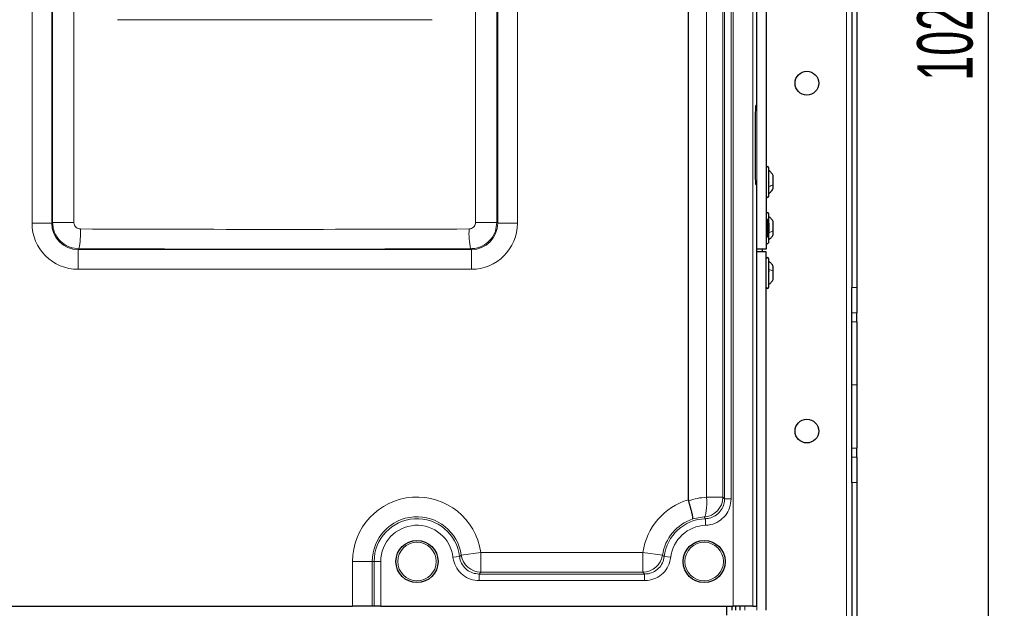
# Model space of a CAD drawing. Header units: millimetres. Extents: x 5 to 418, y 2 to 292.
# Tile 23 of 87: x 95 to 157, y 128 to 165. Entities that reach past the tile are written whole.
import ezdxf

# ---------------------------------------------------------------- set-up
doc = ezdxf.new("R2010")
doc.units = ezdxf.units.MM
doc.layers.add('SLD-0', color=7, linetype='Continuous')
doc.styles.add('SLDTEXTSTYLE0', font='TXT', dxfattribs={"width": 0.605})
doc.dimstyles.new('SLDDIMSTYLE1', dxfattribs={"dimtxt": 3.5, "dimasz": 3.302, "dimexe": 0, "dimexo": 0.0625, "dimgap": 0.875, "dimtad": 1, "dimdec": 0, "dimlfac": 6, "dimrnd": 1e-09, "dimzin": 12, "dimdsep": 46, "dimtxsty": 'SLDTEXTSTYLE0', "dimsah": 1, "dimcen": 0.09, "dimadec": 0, "dimazin": 3, "dimtfac": 1, "dimtofl": 0, "dimtmove": 0, "dimatfit": 3, "dimfxl": 1, "dimfrac": 2, "dimtolj": 1, "dimtzin": 12, "dimarcsym": 0})

# ---------------------------------------------------------------- blocks, each defined once
blk = doc.blocks.new('_D_2')
at = {"layer": 'SLD-0', "color": 7}
for p, q in [((147.348, 252.039), (157.337, 252.039)), ((156.337, 81.225), (156.337, 252.039)), ((131.17, 81.225), (157.337, 81.225))]:
    blk.add_line(p, q, dxfattribs=at)
for points in [[(156.337, 252.039), (155.829, 248.737), (156.845, 248.737)], [(156.337, 81.225), (156.845, 84.527), (155.829, 84.527)]]:
    blk.add_solid(points, dxfattribs=at)
at = {"layer": 'SLD-0', "color": 7, "insert": (151.826, 161.285), "char_height": 3.5, "attachment_point": 1, "rotation": 90, "style": 'SLDTEXTSTYLE0'}
blk.add_mtext('1025', dxfattribs=at)

msp = doc.modelspace()

# ---------------------------------------------------------------- linework, layer by layer
at = {"color": 7, "linetype": 'Continuous', "lineweight": 18}
for p, q in [((147.3484, 252.0387), (147.3484, 92.8721)), ((140.1758, 128.0387), (140.1758, 214.0328)), ((141.4241, 214.0328), (141.4241, 128.0387)), ((138.5022, 134.9347), (138.5022, 212.1359)), ((139.5271, 212.1359), (139.5271, 134.9347)), ((139.6392, 134.8276), (139.6392, 212.2479)), ((140.0553, 212.2479), (140.0553, 134.8276)), ((141.6817, 150.6221), (141.6817, 210.6221)), ((95.8288, 152.2652), (95.8288, 202.1456)), ((97.0771, 202.1456), (97.0771, 152.2652)), ((97.1304, 152.3185), (97.1304, 202.0923)), ((98.474, 202.0923), (98.474, 152.3185)), ((123.8894, 152.3185), (123.8894, 202.2054)), ((125.233, 202.2054), (125.233, 152.3185)), ((125.2863, 152.2652), (125.2863, 202.2054)), ((126.5346, 202.2054), (126.5346, 152.2652)), ((97.0771, 152.2652), (95.8288, 152.2652)), ((97.0771, 152.2652), (97.1304, 152.3185)), ((98.474, 152.3185), (97.1304, 152.3185)), ((123.8894, 152.3185), (125.233, 152.3185)), ((125.233, 152.3185), (125.2863, 152.2652)), ((125.2863, 152.2652), (126.5346, 152.2652)), ((98.7932, 150.6525), (98.7415, 150.6008)), ((98.7415, 150.6008), (98.7415, 149.3525)), ((98.7415, 150.6008), (123.6219, 150.6008)), ((123.6219, 150.6008), (123.5703, 150.6525)), ((123.6219, 150.6008), (123.6219, 149.3525)), ((141.6817, 127.7887), (141.6817, 150.4554)), ((123.6219, 149.3525), (98.7415, 149.3525)), ((147.6817, 148.2092), (148.0151, 148.2092)), ((148.0151, 146.5993), (147.6817, 146.5993)), ((147.6817, 146.0384), (148.0151, 146.0384)), ((148.0151, 142.0387), (147.6817, 142.0387)), ((148.0151, 138.039), (147.6817, 138.039)), ((147.6817, 137.4782), (148.0151, 137.4782)), ((148.0151, 135.8683), (147.6817, 135.8683)), ((139.5271, 134.9347), (138.5022, 134.9347)), ((139.6392, 134.8276), (140.0553, 134.8276)), ((138.3513, 133.6886), (137.6322, 133.5617)), ((138.4301, 133.5799), (138.4431, 133.164)), ((124.2195, 131.4512), (122.9839, 131.2739)), ((124.2195, 131.4512), (134.4773, 131.4512)), ((124.2195, 131.4512), (124.2195, 130.2029)), ((134.4773, 131.4512), (135.7129, 131.2739)), ((134.4773, 131.4512), (134.4773, 130.2029)), ((116.1026, 128.0387), (116.1026, 130.8721)), ((116.1026, 130.8721), (117.3509, 130.8721)), ((117.3509, 130.8721), (117.3509, 128.0387)), ((117.4725, 130.8721), (117.3509, 130.8721)), ((117.4725, 128.0387), (117.4725, 130.8721)), ((117.4725, 130.8721), (117.8886, 130.8721)), ((117.8886, 130.8721), (117.8886, 128.0387)), ((122.8728, 131.1852), (122.4594, 131.1371)), ((135.824, 131.1852), (136.2373, 131.1371)), ((134.4773, 130.2029), (124.2195, 130.2029)), ((124.1127, 130.0813), (134.5841, 130.0813)), ((124.1127, 130.0813), (124.1127, 129.6652)), ((134.5841, 129.6652), (124.1127, 129.6652)), ((134.5841, 130.0813), (134.5841, 129.6652)), ((140.9317, 127.7887), (140.9317, 128.0387))]:
    msp.add_line(p, q, dxfattribs=at)
at = {"color": 7, "linetype": 'Continuous', "lineweight": 25}
for p, q in [((147.6817, 218.3683), (147.6817, 148.2092)), ((148.0151, 218.3683), (148.0151, 148.2092)), ((141.6817, 159.7054), (141.6817, 214.2904)), ((137.3484, 134.7808), (137.3484, 212.1254)), ((142.2651, 210.6221), (142.2651, 150.6221)), ((141.6817, 159.7054), (141.6206, 159.7054)), ((141.5769, 158.8721), (141.5769, 155.5387)), ((142.4317, 153.9721), (142.4317, 155.7721)), ((142.7234, 154.7146), (142.7234, 155.2846)), ((141.6206, 154.7054), (141.6817, 154.7054)), ((141.6817, 128.0387), (141.6817, 154.7054)), ((142.7234, 154.4596), (142.7234, 154.7146)), ((142.4317, 152.2673), (142.4317, 152.8554)), ((142.3484, 152.4996), (142.2651, 152.4996)), ((142.3484, 152.4996), (142.3484, 151.4112)), ((142.4317, 152.2791), (142.4317, 151.6317)), ((142.7234, 151.7979), (142.7234, 152.3679)), ((142.2651, 151.4112), (142.3484, 151.4112)), ((142.4317, 151.0554), (142.4317, 151.6317)), ((142.7234, 151.5429), (142.7234, 151.7979)), ((142.2651, 150.6221), (141.6817, 150.6221)), ((142.2651, 150.4554), (141.6817, 150.4554)), ((142.0151, 150.6221), (142.0151, 150.4554)), ((142.2651, 127.7887), (142.2651, 150.4554)), ((142.4317, 149.3737), (142.4317, 150.0221)), ((142.7234, 149.2374), (142.7234, 149.5346)), ((142.4317, 148.2221), (142.4317, 149.3737)), ((142.724, 149.2685), (142.7234, 149.2685)), ((142.7234, 148.7096), (142.7234, 149.2374)), ((142.7234, 148.9757), (142.724, 148.9757)), ((147.6817, 146.5993), (147.6817, 148.2092)), ((148.0151, 148.2092), (148.0151, 146.5993)), ((147.6817, 146.0384), (147.6817, 146.5993)), ((148.0151, 146.0384), (148.0151, 146.5993)), ((147.6817, 142.0387), (147.6817, 146.0384)), ((148.0151, 146.0384), (148.0151, 142.0387)), ((147.6817, 138.039), (147.6817, 142.0387)), ((148.0151, 142.0387), (148.0151, 138.039)), ((147.6817, 137.4782), (147.6817, 138.039)), ((148.0151, 137.4782), (148.0151, 138.039)), ((147.6817, 135.8683), (147.6817, 137.4782)), ((148.0151, 137.4782), (148.0151, 135.8683)), ((147.6817, 135.8683), (147.6817, 93.7054)), ((148.0151, 135.8683), (148.0151, 93.7054)), ((137.3484, 134.7808), (137.3582, 134.7166)), ((93.9275, 128.0387), (116.1026, 128.0387)), ((117.3509, 128.0387), (116.1026, 128.0387)), ((117.4725, 128.0387), (117.3509, 128.0387)), ((117.8886, 128.0387), (117.4725, 128.0387)), ((117.8886, 128.0387), (140.1758, 128.0387)), ((139.7651, 128.0387), (139.7651, 127.4887)), ((140.0984, 128.0387), (140.0984, 127.7887)), ((141.4241, 128.0387), (140.1758, 128.0387)), ((140.3484, 127.7887), (140.3484, 128.0387)), ((140.5984, 128.0387), (140.5984, 127.7887)), ((141.4241, 128.0387), (141.6817, 128.0387))]:
    msp.add_line(p, q, dxfattribs=at)
at = {"color": 7, "linetype": 'Continuous', "lineweight": 18, "flags": 128}
msp.add_lwpolyline([(138.3513, 133.6886), (138.3911, 133.7251), (138.427, 133.8046), (138.4576, 133.9242), (138.4818, 134.0796), (138.4989, 134.2654), (138.5081, 134.4748), (138.5092, 134.7006), (138.5022, 134.9347)], dxfattribs=at)
at = {"color": 7, "linetype": 'Continuous', "lineweight": 25}
for centre, radius in [((144.8484, 161.1221), 0.75), ((144.8484, 139.1221), 0.75), ((120.1817, 130.8721), 1.3333), ((138.3484, 130.8721), 1.3333)]:
    msp.add_circle(centre, radius, dxfattribs=at)
at = {"color": 7, "linetype": 'Continuous', "lineweight": 18}
for centre in [(120.1817, 130.8721), (138.3484, 130.8721)]:
    msp.add_circle(centre, 1.2195, dxfattribs=at)
at = {"color": 7, "linetype": 'Continuous', "lineweight": 25}
for centre, radius, start, end in [((142.3484, 155.7721), 0.0833, 0, 180), ((142.3484, 153.9721), 0.0833, 180, 360), ((142.3484, 152.8554), 0.0833, 0, 180), ((142.0984, 152.2791), 0.3333, 360, 41.409622), ((142.0984, 151.6317), 0.3333, 318.590378, 360), ((142.3484, 151.0554), 0.0833, 180, 360), ((142.3484, 150.0221), 0.0833, 0, 180), ((142.3484, 148.2221), 0.0833, 180, 360)]:
    msp.add_arc(centre, radius, start, end, dxfattribs=at)
at = {"color": 7, "linetype": 'Continuous', "lineweight": 18}
for centre, radius, start, end in [((94.0511, 151.6303), 4.8418, 348.347976, 3.201431), ((128.3123, 151.6303), 4.8418, 176.798569, 191.652024), ((120.1817, 130.8721), 4.0791, 8.16171, 180), ((138.5151, 130.8721), 4.0791, 106.619282, 171.83829), ((138.2749, 134.9385), 1.2523, 273.498304, 359.829138), ((120.1817, 130.8721), 2.8308, 8.16171, 180), ((120.1817, 130.8721), 2.7092, 6.638215, 180), ((138.5151, 130.8721), 2.8308, 108.172704, 171.83829), ((138.5151, 130.8721), 2.7092, 91.797726, 173.361785), ((120.1817, 130.8721), 2.2931, 6.638215, 180), ((138.5151, 130.8721), 2.2931, 91.797726, 173.361785), ((124.2229, 131.4551), 1.2522, 188.315822, 269.845888), ((134.4739, 131.4551), 1.2522, 270.154112, 351.684178)]:
    msp.add_arc(centre, radius, start, end, dxfattribs=at)
for centre, major_axis, ratio, start_param, end_param in [((111.1817, 173.8112), (166.6667, 0), 0.0521457, 4.6526266, 4.7721513), ((98.7495, 152.2732), (-2.0681, -2.0681), 0.9972647, 5.4991567, 7.0672139), ((98.7495, 152.2732), (1.1866, 1.1866), 0.9931952, 2.357564, 3.9256213), ((123.6139, 152.2732), (-2.0681, 2.0681), 0.9972647, 2.357564, 3.9256213), ((123.6139, 152.2732), (1.1866, -1.1866), 0.9931952, 5.4991567, 7.0672139), ((111.1817, 160.6769), (166.6667, 0), 0.0528008, 4.6385438, 4.7862341), ((111.1817, 159.4286), (167.9167, 0), 0.0524078, 4.6385438, 4.7862341)]:
    msp.add_ellipse(centre, major_axis=major_axis, ratio=ratio, start_param=start_param, end_param=end_param, dxfattribs=at)
at = {"color": 7, "linetype": 'Continuous', "lineweight": 25}
for centre, start_param, end_param in [((141.6206, 158.8721), 0, 1.5707963), ((141.6206, 155.5387), 1.5707963, 3.1415927)]:
    msp.add_ellipse(centre, major_axis=(0, 0.8333), ratio=0.0524078, start_param=start_param, end_param=end_param, dxfattribs=at)
for points, knots in [([(142.7234, 155.2846), (142.684, 155.3464), (142.6051, 155.47), (142.4895, 155.5603), (142.4317, 155.6054)], [0, 0, 0, 0, 0.4999999, 1, 1, 1, 1]), ([(142.4032, 154.9027), (142.4071, 154.8992), (142.4149, 154.8923), (142.4241, 154.8734), (142.4302, 154.8495), (142.4325, 154.8228), (142.4303, 154.7972), (142.4242, 154.7766), (142.4149, 154.7625), (142.4071, 154.7595), (142.4032, 154.758)], [0, 0, 0, 0, 0.1251933, 0.2494385, 0.3742794, 0.4990244, 0.6238686, 0.7493688, 0.8744304, 1, 1, 1, 1]), ([(142.4317, 154.1387), (142.4895, 154.1839), (142.6051, 154.2741), (142.684, 154.3977), (142.7234, 154.4596)], [0, 0, 0, 0, 0.5000001, 1, 1, 1, 1]), ([(142.7234, 152.3679), (142.684, 152.4297), (142.6051, 152.5534), (142.4895, 152.6436), (142.4317, 152.6887)], [0, 0, 0, 0, 0.4999999, 1, 1, 1, 1]), ([(142.4032, 151.986), (142.4071, 151.9826), (142.4149, 151.9757), (142.4241, 151.9567), (142.4302, 151.9328), (142.4325, 151.9061), (142.4303, 151.8805), (142.4242, 151.86), (142.4149, 151.8459), (142.4071, 151.8429), (142.4032, 151.8414)], [0, 0, 0, 0, 0.1251933, 0.24943846, 0.37427938, 0.49902445, 0.62386859, 0.74936876, 0.87443044, 1, 1, 1, 1]), ([(142.4317, 151.2221), (142.4895, 151.2672), (142.6051, 151.3574), (142.684, 151.4811), (142.7234, 151.5429)], [0, 0, 0, 0, 0.5000001, 1, 1, 1, 1]), ([(142.7234, 149.5346), (142.684, 149.5964), (142.6051, 149.7201), (142.4895, 149.8103), (142.4317, 149.8554)], [0, 0, 0, 0, 0.5, 1, 1, 1, 1]), ([(142.4032, 149.2685), (142.4071, 149.2678), (142.4149, 149.2665), (142.4241, 149.2549), (142.4302, 149.2363), (142.4325, 149.2119), (142.4303, 149.1851), (142.4242, 149.1601), (142.4149, 149.1394), (142.4071, 149.1309), (142.4032, 149.1267)], [0, 0, 0, 0, 0.1252207, 0.2494814, 0.3743239, 0.4990613, 0.6238954, 0.7493873, 0.8744403, 1, 1, 1, 1]), ([(142.4317, 148.3887), (142.4895, 148.4338), (142.6051, 148.5241), (142.684, 148.6477), (142.7234, 148.7096)], [0, 0, 0, 0, 0.5, 1, 1, 1, 1]), ([(137.6322, 133.5617), (137.6323, 133.5618), (137.6353, 133.5657), (137.6387, 133.5772), (137.6398, 133.6039), (137.638, 133.6356), (137.6333, 133.6756), (137.6259, 133.7232), (137.6157, 133.7777), (137.6031, 133.8386), (137.5877, 133.9067), (137.5699, 133.9808), (137.55, 134.0596), (137.5279, 134.1431), (137.5036, 134.2319), (137.4774, 134.3242), (137.4498, 134.4188), (137.4208, 134.5155), (137.3903, 134.6151), (137.3689, 134.6826), (137.3582, 134.7166)], [0, 0, 0, 0, 0.0033362, 0.0828185, 0.1393264, 0.1962216, 0.2543399, 0.3128817, 0.3691667, 0.4258381, 0.4837306, 0.5420463, 0.5982773, 0.6548974, 0.712746, 0.7710197, 0.8272494, 0.8838698, 0.9417221, 1, 1, 1, 1])]:
    msp.add_open_spline(points, degree=3, knots=knots, dxfattribs=at)
at = {"color": 7, "linetype": 'Continuous', "lineweight": 18}
for points in [[(142.4317, 154.592), (142.4895, 154.6093), (142.6051, 154.6437), (142.684, 154.6909), (142.7234, 154.7146)], [(142.4317, 151.6754), (142.4895, 151.6926), (142.6051, 151.7271), (142.684, 151.7743), (142.7234, 151.7979)], [(142.4317, 149.3271), (142.4895, 149.3145), (142.6051, 149.2892), (142.684, 149.2547), (142.7234, 149.2374)]]:
    msp.add_open_spline(points, degree=3, dxfattribs=at)
for points, knots in [([(98.7932, 150.6525), (98.6062, 150.6714), (98.2323, 150.7093), (97.734, 150.9977), (97.3578, 151.4213), (97.1592, 151.889), (97.1385, 152.1971), (97.1304, 152.3185)], [0, 0, 0, 0, 0.2149899, 0.4298565, 0.6448936, 0.8602065, 1, 1, 1, 1]), ([(98.474, 152.3185), (98.476, 152.2881), (98.4809, 152.2109), (98.5298, 152.0938), (98.6228, 151.9876), (98.7462, 151.9151), (98.839, 151.9055), (98.8854, 151.9007)], [0, 0, 0, 0, 0.1403394, 0.3563153, 0.5715076, 0.7859165, 1, 1, 1, 1]), ([(123.4781, 151.9007), (123.5078, 151.9028), (123.5839, 151.9081), (123.6996, 151.9578), (123.8045, 152.0524), (123.8757, 152.1776), (123.8849, 152.2715), (123.8894, 152.3185)], [0, 0, 0, 0, 0.1377217, 0.3524744, 0.5678846, 0.7837748, 1, 1, 1, 1]), ([(125.233, 152.3185), (125.2142, 152.1309), (125.1765, 151.7559), (124.8878, 151.2561), (124.4636, 150.8792), (123.9969, 150.6812), (123.6902, 150.6605), (123.5703, 150.6525)], [0, 0, 0, 0, 0.2154015, 0.4307816, 0.6462584, 0.8616646, 1, 1, 1, 1]), ([(137.3582, 134.7166), (137.5434, 134.7726), (137.9175, 134.8858), (138.306, 134.9183), (138.5022, 134.9347)], [0, 0, 0, 0, 0.4951496, 1, 1, 1, 1]), ([(138.4301, 133.5799), (138.5091, 133.5868), (138.7275, 133.6059), (139.0657, 133.7494), (139.3849, 134.0317), (139.5828, 134.3904), (139.6372, 134.6698), (139.639, 134.8099), (139.6392, 134.8276)], [0, 0, 0, 0, 0.12393284, 0.34263231, 0.56138023, 0.78046796, 0.9721884, 1, 1, 1, 1]), ([(140.0553, 134.8276), (140.0369, 134.6403), (140.0002, 134.2658), (139.7132, 133.7669), (139.2908, 133.3906), (138.8393, 133.1991), (138.5483, 133.1733), (138.4431, 133.164)], [0, 0, 0, 0, 0.219195, 0.4384042, 0.6573016, 0.8760808, 1, 1, 1, 1]), ([(139.5271, 134.9347), (139.5407, 134.9219), (139.5781, 134.8866), (139.6154, 134.8506), (139.6392, 134.8276)], [0, 0, 0, 0, 0.36317253, 1, 1, 1, 1]), ([(138.4301, 133.5799), (138.4135, 133.6031), (138.3874, 133.6396), (138.3609, 133.6755), (138.3513, 133.6886)], [0, 0, 0, 0, 0.6368217, 1, 1, 1, 1]), ([(124.1127, 129.6652), (123.9254, 129.6835), (123.551, 129.7203), (123.0523, 130.0073), (122.6753, 130.4296), (122.5043, 130.837), (122.4681, 131.0791), (122.4594, 131.1371)], [0, 0, 0, 0, 0.2319044, 0.46382176, 0.69545776, 0.92702451, 1, 1, 1, 1]), ([(122.8728, 131.1852), (122.8975, 131.2047), (122.9348, 131.2341), (122.9715, 131.2639), (122.9839, 131.2739)], [0, 0, 0, 0, 0.66386946, 1, 1, 1, 1]), ([(122.8728, 131.1852), (122.8792, 131.1417), (122.9063, 130.96), (123.0343, 130.6543), (123.317, 130.3374), (123.6912, 130.1223), (123.9722, 130.0949), (124.1127, 130.0813)], [0, 0, 0, 0, 0.0730086, 0.3045928, 0.5361674, 0.7680387, 1, 1, 1, 1]), ([(134.5841, 130.0813), (134.6281, 130.0827), (134.8117, 130.0885), (135.1302, 130.1803), (135.4776, 130.4246), (135.7346, 130.7714), (135.7942, 131.0473), (135.824, 131.1852)], [0, 0, 0, 0, 0.0730087, 0.304593, 0.5361675, 0.7680387, 1, 1, 1, 1]), ([(136.2373, 131.1371), (136.1974, 130.9533), (136.1176, 130.5856), (135.7749, 130.1234), (135.3119, 129.7978), (134.8874, 129.6751), (134.6427, 129.6671), (134.5841, 129.6652)], [0, 0, 0, 0, 0.2319044, 0.4638217, 0.6954575, 0.9270244, 1, 1, 1, 1]), ([(135.7129, 131.2739), (135.7253, 131.2639), (135.762, 131.2341), (135.7993, 131.2047), (135.824, 131.1852)], [0, 0, 0, 0, 0.3361305, 1, 1, 1, 1]), ([(124.2195, 130.2029), (124.2077, 130.1893), (124.1725, 130.1487), (124.1365, 130.1082), (124.1127, 130.0813)], [0, 0, 0, 0, 0.3361257, 1, 1, 1, 1]), ([(134.5841, 130.0813), (134.5603, 130.1082), (134.5243, 130.1487), (134.4891, 130.1893), (134.4773, 130.2029)], [0, 0, 0, 0, 0.6638743, 1, 1, 1, 1])]:
    msp.add_open_spline(points, degree=3, knots=knots, dxfattribs=at)

# ---------------------------------------------------------------- dimensions: what is measured, and where the dimension line sits
at = {"layer": 'SLD-0', "color": 7}
dim = msp.add_linear_dim(base=(156.3373, 252.0387), p1=(131.1702, 81.2249), p2=(147.3484, 252.0387), angle=90, dimstyle='SLDDIMSTYLE1', dxfattribs=at)
dim.commit()
dim.dimension.update_dxf_attribs({"geometry": '_D_2', "text_midpoint": (156.3373, 166.6318), "dimtype": 160})

doc.saveas('drawing.dxf')
